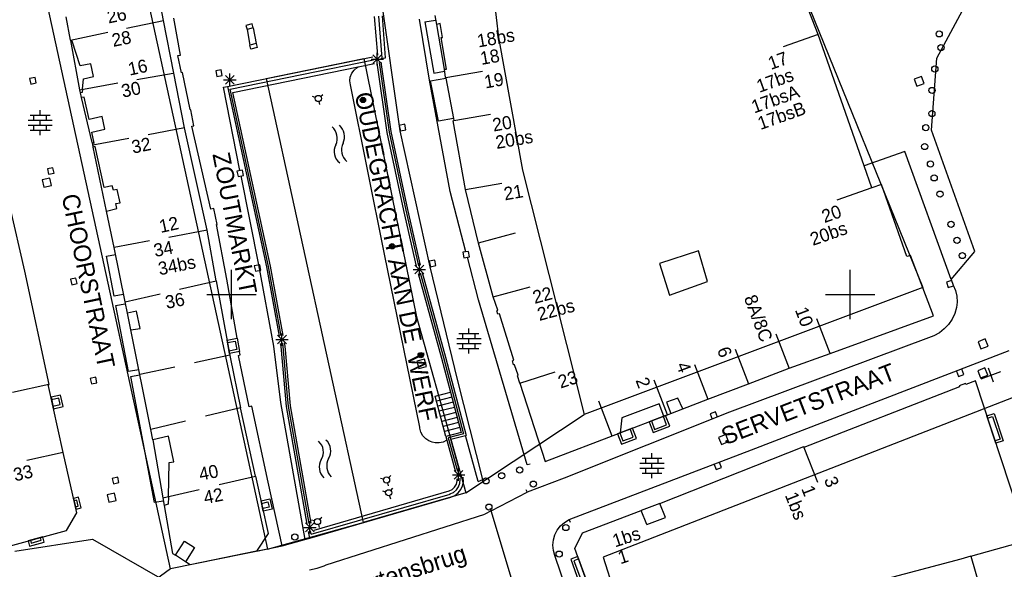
# Model space of a CAD drawing. Header units: millimetres. Extents: x 135944 to 142000, y 454200 to 456692.
# Tile 29 of 185: x 136683 to 136762, y 455828 to 455872. Entities that reach past the tile are written whole.
import ezdxf
from ezdxf.enums import TextEntityAlignment as Align

# ---------------------------------------------------------------- set-up
doc = ezdxf.new("R2010")
doc.units = ezdxf.units.MM
doc.layers.add('TotaalGBKN2013_Bistad', color=251, linetype='Continuous')
doc.layers.add('TotaalGBKN2013X$0$Contouren', color=251, linetype='Continuous')
doc.styles.add('TotaalGBKN2013X$0$GBKN binnenstad 2009$0$Standard', font='txt')

msp = doc.modelspace()

# ---------------------------------------------------------------- linework, layer by layer
at = {"layer": 'TotaalGBKN2013_Bistad'}
for p, q in [((136694.516, 455872.159), (136693.476, 455877.338)), ((136756.994, 455869.104), (136761.725, 455877.856)), ((136747.422, 455871.031), (136745.436, 455876.118)), ((136713.635, 455863.22), (136712.048, 455874.42)), ((136686.995, 455870.557), (136686.64, 455872.437)), ((136695.873, 455869.346), (136695.337, 455872.33)), ((136711.534, 455872.466), (136711.793, 455869.342)), ((136712.164, 455869.098), (136711.905, 455872.502)), ((136712.458, 455869.128), (136712.209, 455872.533)), ((136716.422, 455872.55), (136716.556, 455871.826)), ((136691.511, 455871.519), (136694.516, 455872.159)), ((136695.35, 455867.894), (136694.516, 455872.159)), ((136701.676, 455871.888), (136701.166, 455871.754)), ((136701.166, 455871.754), (136701.254, 455871.416)), ((136701.764, 455871.55), (136701.254, 455871.416)), ((136701.764, 455871.55), (136701.676, 455871.888)), ((136701.764, 455871.55), (136701.999, 455870.28)), ((136716.002, 455867.335), (136715.186, 455872.244)), ((136715.617, 455872.041), (136716.484, 455872.186)), ((136715.617, 455872.041), (136716.348, 455867.905)), ((136716.878, 455871.911), (136716.556, 455871.826)), ((136716.556, 455871.826), (136717.19, 455868.205)), ((136717.05, 455870.774), (136716.878, 455871.911)), ((136686.998, 455870.557), (136690.009, 455871.199)), ((136701.254, 455871.416), (136701.479, 455870.146)), ((136717.384, 455868.208), (136716.945, 455870.78)), ((136716.945, 455870.78), (136717.05, 455870.774)), ((136747.422, 455871.031), (136744.597, 455870.023)), ((136751.139, 455860.398), (136747.422, 455871.031)), ((136687.002, 455870.522), (136686.995, 455870.557)), ((136687.123, 455870.475), (136687.002, 455870.522)), ((136687.75, 455866.559), (136687.002, 455870.522)), ((136687.773, 455868.497), (136687.123, 455870.475)), ((136701.999, 455870.28), (136701.479, 455870.146)), ((136701.556, 455869.845), (136701.479, 455870.146)), ((136702.076, 455869.979), (136701.556, 455869.845)), ((136701.999, 455870.28), (136702.076, 455869.979)), ((136695.672, 455869.308), (136695.873, 455869.346)), ((136695.951, 455867.921), (136695.672, 455869.308)), ((136699.67, 455866.816), (136711.435, 455869.224)), ((136711.426, 455868.678), (136712.134, 455869.386)), ((136712.134, 455868.678), (136711.426, 455869.386)), ((136711.78, 455868.532), (136711.78, 455869.532)), ((136712.077, 455869.089), (136712.458, 455869.128)), ((136688.634, 455868.655), (136687.773, 455868.497)), ((136688.842, 455867.614), (136688.634, 455868.655)), ((136699.887, 455866.594), (136711.489, 455868.968)), ((136700.11, 455866.333), (136710.25, 455868.41)), ((136709.906, 455868.144), (136710.151, 455868.351)), ((136710.151, 455868.351), (136710.25, 455868.41)), ((136710.25, 455868.41), (136711.55, 455868.678)), ((136711.28, 455869.032), (136712.28, 455869.032)), ((136712.593, 455863.109), (136711.77, 455868.724)), ((136711.931, 455868.758), (136712.754, 455863.138)), ((136712.916, 455863.167), (136712.092, 455868.792)), ((136756.586, 455863.279), (136756.994, 455869.104)), ((136684.128, 455867.547), (136683.688, 455867.451)), ((136684.224, 455867.107), (136684.128, 455867.547)), ((136688.044, 455867.442), (136688.842, 455867.614)), ((136692.355, 455867.368), (136695.295, 455867.884)), ((136696.212, 455863.481), (136695.35, 455867.894)), ((136696.044, 455867.938), (136695.951, 455867.921)), ((136696.652, 455864.948), (136696.044, 455867.938)), ((136699.17, 455868.156), (136698.728, 455868.07)), ((136698.728, 455868.07), (136698.814, 455867.628)), ((136698.814, 455867.628), (136699.256, 455867.714)), ((136699.256, 455867.714), (136699.17, 455868.156)), ((136699.512, 455867.004), (136700.22, 455867.712)), ((136700.22, 455867.004), (136699.512, 455867.712)), ((136699.866, 455866.858), (136699.866, 455867.858)), ((136709.564, 455867.264), (136709.603, 455867.583)), ((136709.603, 455867.583), (136709.719, 455867.882)), ((136709.719, 455867.882), (136709.906, 455868.144)), ((136716.348, 455867.905), (136717.215, 455868.05)), ((136717.19, 455868.205), (136717.384, 455868.208)), ((136717.19, 455868.205), (136717.262, 455867.541)), ((136717.262, 455867.541), (136717.322, 455867.545)), ((136717.322, 455867.545), (136720.278, 455868.061)), ((136717.322, 455867.545), (136717.333, 455867.489)), ((136755.753, 455867.632), (136755.173, 455867.414)), ((136755.971, 455867.052), (136755.753, 455867.632)), ((136683.688, 455867.451), (136683.784, 455867.011)), ((136683.784, 455867.011), (136684.224, 455867.107)), ((136687.75, 455866.559), (136690.827, 455867.1)), ((136687.961, 455866.596), (136688.044, 455867.442)), ((136699.363, 455866.77), (136699.67, 455866.816)), ((136700.682, 455860.019), (136699.363, 455866.77)), ((136699.366, 455867.358), (136700.366, 455867.358)), ((136699.67, 455866.816), (136702.834, 455852.242)), ((136709.605, 455866.945), (136709.564, 455867.264)), ((136712.357, 455853.253), (136709.605, 455866.945)), ((136717.671, 455858.328), (136716.002, 455867.335)), ((136716.087, 455867.28), (136717.333, 455867.489)), ((136716.717, 455864.013), (136716.087, 455867.28)), ((136717.333, 455867.489), (136717.951, 455864.219)), ((136755.173, 455867.414), (136755.391, 455866.834)), ((136755.391, 455866.834), (136755.971, 455867.052)), ((136687.797, 455866.31), (136687.75, 455866.559)), ((136687.935, 455866.332), (136687.797, 455866.31)), ((136687.886, 455865.913), (136687.797, 455866.31)), ((136688.089, 455865.959), (136687.886, 455865.913)), ((136687.961, 455866.596), (136687.935, 455866.332)), ((136688.488, 455864.152), (136688.089, 455865.959)), ((136702.996, 455852.274), (136699.887, 455866.594)), ((136703.156, 455852.306), (136700.11, 455866.333)), ((136706.775, 455865.926), (136706.538, 455866.005)), ((136707.198, 455866.011), (136707.385, 455866.177)), ((136688.736, 455862.287), (136687.886, 455865.913)), ((136707.061, 455865.601), (136707.11, 455865.356)), ((136683.737, 455864.492), (136685.337, 455864.492)), ((136684.037, 455864.092), (136684.037, 455864.492)), ((136684.537, 455864.492), (136684.537, 455864.892)), ((136685.037, 455864.092), (136685.037, 455864.492)), ((136689.542, 455864.385), (136688.488, 455864.152)), ((136689.768, 455863.36), (136689.542, 455864.385)), ((136696.713, 455864.94), (136696.652, 455864.948)), ((136696.966, 455863.645), (136696.713, 455864.94)), ((136717.981, 455864.061), (136720.937, 455864.577)), ((136683.557, 455864.092), (136685.517, 455864.092)), ((136683.557, 455863.692), (136685.517, 455863.692)), ((136684.037, 455863.292), (136684.037, 455863.692)), ((136684.537, 455863.692), (136684.537, 455864.092)), ((136685.037, 455863.292), (136685.037, 455863.692)), ((136696.807, 455863.613), (136696.966, 455863.645)), ((136698.319, 455856.907), (136696.807, 455863.613)), ((136714.002, 455863.763), (136713.563, 455863.664)), ((136713.563, 455863.664), (136713.662, 455863.225)), ((136714.101, 455863.324), (136714.002, 455863.763)), ((136717.951, 455864.219), (136716.717, 455864.013)), ((136717.916, 455864.052), (136717.981, 455864.061)), ((136718.9, 455858.498), (136717.916, 455864.052)), ((136717.951, 455864.219), (136717.981, 455864.061)), ((136683.737, 455863.292), (136685.337, 455863.292)), ((136684.537, 455862.892), (136684.537, 455863.292)), ((136688.714, 455863.127), (136689.768, 455863.36)), ((136688.909, 455862.248), (136688.714, 455863.127)), ((136693.256, 455862.938), (136696.21, 455863.491)), ((136698.023, 455855.195), (136696.212, 455863.481)), ((136713.938, 455856.798), (136712.593, 455863.109)), ((136712.754, 455863.138), (136714.098, 455856.833)), ((136714.259, 455856.868), (136712.916, 455863.167)), ((136716.064, 455852.244), (136713.635, 455863.22)), ((136713.662, 455863.225), (136714.101, 455863.324)), ((136760.075, 455853.483), (136756.586, 455863.279)), ((136688.736, 455862.287), (136688.909, 455862.248)), ((136688.736, 455862.287), (136688.777, 455862.099)), ((136688.777, 455862.099), (136688.818, 455861.914)), ((136688.78, 455862.1), (136691.715, 455862.65)), ((136688.995, 455861.973), (136688.818, 455861.914)), ((136689.703, 455858.652), (136688.995, 455861.973)), ((136689.897, 455856.749), (136688.818, 455861.914)), ((136754.418, 455861.567), (136751.139, 455860.398)), ((136758.165, 455851.215), (136754.418, 455861.567)), ((136751.76, 455858.628), (136751.139, 455860.398)), ((136685.56, 455860.253), (136685.12, 455860.157)), ((136685.12, 455860.157), (136685.216, 455859.717)), ((136685.216, 455859.717), (136685.656, 455859.813)), ((136685.656, 455859.813), (136685.56, 455860.253)), ((136700.886, 455860.066), (136700.444, 455859.98)), ((136700.444, 455859.98), (136700.53, 455859.538)), ((136700.53, 455859.538), (136700.972, 455859.624)), ((136700.766, 455859.595), (136702.188, 455852.4)), ((136700.972, 455859.624), (136700.886, 455860.066)), ((136685.316, 455859.409), (136684.71, 455859.277)), ((136684.71, 455859.277), (136684.842, 455858.671)), ((136684.842, 455858.671), (136685.448, 455858.803)), ((136685.448, 455858.803), (136685.316, 455859.409)), ((136690.355, 455858.79), (136689.703, 455858.652)), ((136690.475, 455858.438), (136690.355, 455858.79)), ((136718.9, 455858.498), (136721.856, 455859.014)), ((136752.534, 455858.902), (136751.76, 455858.628)), ((136754.586, 455853.064), (136752.534, 455858.902)), ((136690.747, 455858.501), (136690.475, 455858.438)), ((136691.004, 455857.421), (136690.747, 455858.501)), ((136718.952, 455853.457), (136717.671, 455858.328)), ((136719.968, 455854.154), (136718.9, 455858.498)), ((136751.76, 455858.628), (136748.929, 455857.638)), ((136690.656, 455857.347), (136691.004, 455857.421)), ((136690.737, 455856.944), (136690.656, 455857.347)), ((136683.288, 455851.897), (136682.077, 455857.168)), ((136689.897, 455856.749), (136690.737, 455856.944)), ((136690.514, 455853.799), (136689.897, 455856.749)), ((136698.559, 455856.959), (136698.319, 455856.907)), ((136698.841, 455855.67), (136698.559, 455856.959)), ((136714.954, 455852.288), (136713.938, 455856.798)), ((136714.098, 455856.833), (136715.113, 455852.326)), ((136715.273, 455852.363), (136714.259, 455856.868)), ((136698.782, 455855.657), (136698.841, 455855.67)), ((136699.612, 455851.243), (136698.782, 455855.657)), ((136698.023, 455855.195), (136694.948, 455854.624)), ((136698.765, 455851.111), (136698.023, 455855.195)), ((136719.964, 455854.17), (136722.958, 455854.977)), ((136693.376, 455854.331), (136690.514, 455853.799)), ((136721.147, 455849.817), (136719.968, 455854.154)), ((136689.905, 455853.099), (136690.622, 455853.236)), ((136691.401, 455849.405), (136690.514, 455853.799)), ((136715.224, 455839.278), (136712.357, 455853.253)), ((136719.153, 455853.491), (136718.708, 455853.422)), ((136718.708, 455853.422), (136718.777, 455852.977)), ((136719.222, 455853.046), (136719.153, 455853.491)), ((136737.752, 455853.529), (136734.602, 455852.502)), ((136738.466, 455851.055), (136737.752, 455853.529)), ((136758.165, 455851.215), (136760.075, 455853.483)), ((136690.525, 455849.858), (136689.905, 455853.099)), ((136715.184, 455851.533), (136715.184, 455852.533)), ((136716.428, 455852.787), (136715.989, 455852.688)), ((136715.989, 455852.688), (136716.088, 455852.249)), ((136716.527, 455852.348), (136716.428, 455852.787)), ((136718.777, 455852.977), (136719.222, 455853.046)), ((136719.976, 455849.563), (136719.066, 455853.024)), ((136734.602, 455852.502), (136735.394, 455849.946)), ((136754.883, 455853.163), (136754.586, 455853.064)), ((136756.727, 455848.267), (136754.883, 455853.163)), ((136685.27, 455842.728), (136683.288, 455851.897)), ((136700, 455850), (136700, 455852)), ((136702.283, 455852.41), (136701.841, 455852.324)), ((136701.841, 455852.324), (136701.927, 455851.882)), ((136701.927, 455851.882), (136702.369, 455851.968)), ((136702.188, 455852.4), (136703.398, 455845.837)), ((136702.369, 455851.968), (136702.283, 455852.41)), ((136702.834, 455852.242), (136703.863, 455846.628)), ((136704.026, 455846.658), (136702.996, 455852.274)), ((136704.187, 455846.686), (136703.156, 455852.306)), ((136714.684, 455852.033), (136715.684, 455852.033)), ((136714.83, 455851.679), (136715.538, 455852.387)), ((136715.538, 455851.679), (136714.83, 455852.387)), ((136715.099, 455851.706), (136716.973, 455844.862)), ((136715.258, 455851.743), (136717.131, 455844.904)), ((136715.419, 455851.781), (136717.29, 455844.947)), ((136718.269, 455843.146), (136716.064, 455852.244)), ((136716.088, 455852.249), (136716.527, 455852.348)), ((136750, 455850), (136750, 455852)), ((136687.43, 455851.328), (136686.99, 455851.232)), ((136686.99, 455851.232), (136687.086, 455850.792)), ((136687.086, 455850.792), (136687.526, 455850.888)), ((136687.526, 455850.888), (136687.43, 455851.328)), ((136695.802, 455850.425), (136698.773, 455851.113)), ((136698.765, 455851.111), (136699.89, 455844.927)), ((136700.462, 455846.467), (136699.612, 455851.243)), ((136735.394, 455849.946), (136738.466, 455851.055)), ((136758.201, 455851.141), (136757.777, 455850.988)), ((136757.777, 455850.988), (136757.931, 455850.564)), ((136758.165, 455851.215), (136758.332, 455850.753)), ((136691.412, 455849.407), (136694.228, 455850.06)), ((136721.147, 455849.817), (136724.131, 455850.621)), ((136757.931, 455850.564), (136758.354, 455850.718)), ((136758.332, 455850.753), (136758.513, 455850.32)), ((136758.513, 455850.32), (136758.617, 455849.863)), ((136691.242, 455849.995), (136690.525, 455849.858)), ((136690.665, 455849.121), (136691.382, 455849.258)), ((136691.582, 455848.508), (136691.401, 455849.405)), ((136698, 455850), (136700, 455850)), ((136700, 455850), (136702, 455850)), ((136700, 455848), (136700, 455850)), ((136723.906, 455836.234), (136719.976, 455849.563)), ((136721.523, 455848.731), (136721.147, 455849.817)), ((136748, 455850), (136750, 455850)), ((136750, 455850), (136752, 455850)), ((136750, 455848), (136750, 455850)), ((136758.643, 455849.395), (136758.594, 455848.959)), ((136758.617, 455849.863), (136758.643, 455849.395)), ((136691.688, 455843.768), (136690.665, 455849.121)), ((136692.323, 455848.646), (136691.582, 455848.508)), ((136691.858, 455847.139), (136691.582, 455848.508)), ((136692.607, 455847.267), (136692.323, 455848.646)), ((136721.432, 455848.687), (136721.523, 455848.731)), ((136721.524, 455848.418), (136721.432, 455848.687)), ((136721.649, 455848.452), (136721.524, 455848.418)), ((136722.825, 455844.695), (136721.649, 455848.452)), ((136758.454, 455848.471), (136758.24, 455848.011)), ((136758.594, 455848.959), (136758.454, 455848.471)), ((136748.38, 455845.24), (136747.32, 455848.047)), ((136748.38, 455845.24), (136756.727, 455848.267)), ((136758.24, 455848.011), (136757.956, 455847.591)), ((136691.858, 455847.139), (136692.607, 455847.267)), ((136693.481, 455839.099), (136691.858, 455847.139)), ((136704.08, 455845.861), (136704.08, 455846.861)), ((136718.386, 455846.846), (136719.986, 455846.846)), ((136718.686, 455846.446), (136718.686, 455846.846)), ((136719.186, 455846.846), (136719.186, 455847.246)), ((136719.686, 455846.446), (136719.686, 455846.846)), ((136757.209, 455846.908), (136756.764, 455846.663)), ((136757.609, 455847.22), (136757.209, 455846.908)), ((136757.956, 455847.591), (136757.609, 455847.22)), ((136699.674, 455846.125), (136700.301, 455846.239)), ((136700.301, 455846.239), (136700.425, 455845.549)), ((136703.58, 455846.361), (136704.58, 455846.361)), ((136703.726, 455846.007), (136704.434, 455846.715)), ((136704.434, 455846.007), (136703.726, 455846.715)), ((136704.167, 455845.885), (136704.133, 455846.067)), ((136704.342, 455845.836), (136704.296, 455846.096)), ((136718.206, 455846.446), (136720.166, 455846.446)), ((136718.206, 455846.046), (136720.166, 455846.046)), ((136718.686, 455845.646), (136718.686, 455846.046)), ((136719.186, 455846.046), (136719.186, 455846.446)), ((136719.686, 455845.646), (136719.686, 455846.046)), ((136756.326, 455846.502), (136740.26, 455840.496)), ((136745.092, 455843.998), (136744.032, 455846.805)), ((136756.764, 455846.663), (136756.326, 455846.502)), ((136760.924, 455846.41), (136760.344, 455846.192)), ((136760.344, 455846.192), (136760.562, 455845.612)), ((136761.142, 455845.83), (136760.924, 455846.41)), ((136700.425, 455845.549), (136699.798, 455845.435)), ((136700.7, 455845.128), (136700.655, 455845.381)), ((136703.398, 455845.837), (136703.972, 455841.283)), ((136704.016, 455845.792), (136703.97, 455846.038)), ((136704.441, 455840.964), (136704.016, 455845.792)), ((136704.18, 455845.814), (136704.167, 455845.885)), ((136704.535, 455841.763), (136704.18, 455845.814)), ((136704.767, 455841.007), (136704.342, 455845.836)), ((136718.386, 455845.646), (136719.986, 455845.646)), ((136719.186, 455845.246), (136719.186, 455845.646)), ((136741.804, 455842.756), (136740.744, 455845.563)), ((136749.917, 455840.505), (136762.838, 455845.474)), ((136760.562, 455845.612), (136761.142, 455845.83)), ((136699.872, 455845.095), (136697.011, 455844.48)), ((136699.89, 455844.927), (136700.715, 455840.854)), ((136700.555, 455845.084), (136700.7, 455845.128)), ((136701.419, 455840.931), (136700.555, 455845.084)), ((136715.588, 455844.79), (136714.99, 455844.628)), ((136714.99, 455844.628), (136715.152, 455844.03)), ((136715.75, 455844.192), (136715.588, 455844.79)), ((136716.973, 455844.862), (136717.698, 455842.102)), ((136717.131, 455844.904), (136718.751, 455838.738)), ((136717.29, 455844.947), (136718.953, 455838.62)), ((136722.719, 455844.636), (136722.825, 455844.695)), ((136722.786, 455844.321), (136722.719, 455844.636)), ((136745.077, 455844.042), (136748.38, 455845.24)), ((136692.509, 455843.925), (136691.688, 455843.768)), ((136695.411, 455844.136), (136692.589, 455843.528)), ((136715.152, 455844.03), (136715.75, 455844.192)), ((136722.876, 455844.32), (136722.786, 455844.321)), ((136723.181, 455843.474), (136722.876, 455844.32)), ((136723.304, 455842.84), (136726.16, 455843.759)), ((136738.516, 455841.514), (136737.456, 455844.321)), ((136741.791, 455842.787), (136745.077, 455844.042)), ((136758.598, 455843.808), (136758.757, 455843.387)), ((136759.178, 455843.545), (136759.02, 455843.966)), ((136760.897, 455844.066), (136760.317, 455843.848)), ((136760.317, 455843.848), (136760.535, 455843.268)), ((136760.594, 455843.197), (136762.168, 455843.771)), ((136761.115, 455843.486), (136760.897, 455844.066)), ((136761.585, 455842.925), (136761.177, 455844.043)), ((136689.023, 455843.315), (136688.583, 455843.219)), ((136688.583, 455843.219), (136688.679, 455842.779)), ((136688.679, 455842.779), (136689.119, 455842.875)), ((136689.119, 455842.875), (136689.023, 455843.315)), ((136691.852, 455843.372), (136692.569, 455843.508)), ((136693.788, 455833.187), (136691.852, 455843.372)), ((136720.326, 455835.058), (136718.269, 455843.146)), ((136723.116, 455843.425), (136723.181, 455843.474)), ((136723.304, 455842.84), (136723.116, 455843.425)), ((136735.228, 455840.272), (136734.168, 455843.079)), ((136758.757, 455843.387), (136759.178, 455843.545)), ((136760.125, 455843.025), (136759.358, 455842.736)), ((136764.354, 455830.146), (136760.125, 455843.025)), ((136760.535, 455843.268), (136761.115, 455843.486)), ((136685.227, 455842.744), (136682.302, 455842.08)), ((136685.188, 455842.719), (136685.27, 455842.728)), ((136686.391, 455837.245), (136685.188, 455842.719)), ((136716.465, 455841.778), (136717.698, 455842.102)), ((136717.698, 455842.102), (136718.552, 455838.854)), ((136723.304, 455842.84), (136725.344, 455836.498)), ((136738.509, 455841.532), (136741.791, 455842.787)), ((136758.845, 455842.543), (136746.261, 455837.63)), ((136759.334, 455842.802), (136758.812, 455842.633)), ((136758.812, 455842.633), (136758.845, 455842.543)), ((136759.358, 455842.736), (136759.334, 455842.802)), ((136686.038, 455841.629), (136685.456, 455841.501)), ((136686.155, 455841.101), (136686.038, 455841.629)), ((136703.972, 455841.283), (136705.929, 455830.207)), ((136704.605, 455840.986), (136704.535, 455841.763)), ((136717.318, 455838.532), (136716.465, 455841.778)), ((136717.811, 455841.696), (136716.577, 455841.374)), ((136717.917, 455841.29), (136716.683, 455840.968)), ((136730.757, 455838.565), (136729.697, 455841.372)), ((136736.07, 455841.638), (136735.152, 455841.29)), ((136735.152, 455841.29), (136735.497, 455840.38)), ((136736.485, 455840.758), (136736.07, 455841.638)), ((136736.485, 455840.758), (136738.509, 455841.532)), ((136685.573, 455840.973), (136686.155, 455841.101)), ((136700.717, 455840.845), (136697.889, 455840.163)), ((136701.931, 455835.325), (136700.715, 455840.854)), ((136701.654, 455840.984), (136701.419, 455840.931)), ((136702.962, 455834.831), (136701.654, 455840.984)), ((136706.127, 455831.453), (136704.441, 455840.964)), ((136705.542, 455835.643), (136704.605, 455840.986)), ((136706.45, 455831.514), (136704.767, 455841.007)), ((136718.023, 455840.884), (136716.789, 455840.562)), ((136718.129, 455840.478), (136716.895, 455840.156)), ((136740.26, 455840.496), (136726.888, 455835.158)), ((136734.566, 455841.175), (136731.546, 455840.029)), ((136734.947, 455840.17), (136734.566, 455841.175)), ((136735.497, 455840.38), (136736.485, 455840.758)), ((136739.119, 455840.522), (136738.699, 455840.359)), ((136739.281, 455840.102), (136739.119, 455840.522)), ((136742.014, 455837.44), (136749.917, 455840.505)), ((136696.281, 455839.775), (136693.484, 455839.1)), ((136718.235, 455840.072), (136717.001, 455839.75)), ((136731.401, 455838.815), (136734.947, 455840.17)), ((136731.546, 455840.029), (136731.401, 455838.815)), ((136733.941, 455839.784), (136734.2, 455839.104)), ((136735.16, 455839.468), (136734.901, 455840.148)), ((136734.947, 455840.17), (136735.226, 455840.277)), ((136735.226, 455840.277), (136735.497, 455840.38)), ((136738.699, 455840.359), (136738.861, 455839.94)), ((136761.107, 455840.011), (136761.517, 455840.146)), ((136761.517, 455840.146), (136762.121, 455838.306)), ((136693.65, 455838.262), (136693.481, 455839.099)), ((136715.233, 455839.189), (136715.224, 455839.278)), ((136715.315, 455838.872), (136715.233, 455839.189)), ((136718.341, 455839.666), (136717.107, 455839.344)), ((136718.447, 455839.26), (136717.213, 455838.938)), ((136732.476, 455838.484), (136732.228, 455839.135)), ((136734.2, 455839.104), (136735.16, 455839.468)), ((136694.905, 455838.565), (136693.65, 455838.262)), ((136693.65, 455838.262), (136694.463, 455833.559)), ((136695.339, 455836.47), (136694.905, 455838.565)), ((136715.472, 455838.584), (136715.315, 455838.872)), ((136715.693, 455838.343), (136715.472, 455838.584)), ((136715.94, 455838.178), (136715.693, 455838.343)), ((136716.214, 455838.065), (136715.94, 455838.178)), ((136717.401, 455838.232), (136717.105, 455838.082)), ((136718.552, 455838.854), (136717.318, 455838.532)), ((136717.318, 455838.532), (136717.401, 455838.232)), ((136717.401, 455838.232), (136718.108, 455835.68)), ((136718.751, 455838.738), (136717.519, 455838.416)), ((136717.519, 455838.416), (136718.266, 455835.724)), ((136717.723, 455838.299), (136718.901, 455838.606)), ((136718.425, 455835.767), (136717.723, 455838.299)), ((136718.953, 455838.62), (136718.901, 455838.606)), ((136719.935, 455834.882), (136718.901, 455838.606)), ((136725.344, 455836.498), (136731.401, 455838.815)), ((136731.387, 455838.816), (136731.635, 455838.165)), ((136731.635, 455838.165), (136732.476, 455838.484)), ((136739.939, 455838.686), (136739.365, 455838.452)), ((136739.365, 455838.452), (136739.599, 455837.878)), ((136739.599, 455837.878), (136740.173, 455838.112)), ((136740.173, 455838.112), (136739.939, 455838.686)), ((136762.121, 455838.306), (136761.711, 455838.171)), ((136716.45, 455838.012), (136716.214, 455838.065)), ((136716.782, 455838.007), (136716.45, 455838.012)), ((136717.105, 455838.082), (136716.782, 455838.007)), ((136727.301, 455831.821), (136742.014, 455837.44)), ((136734.626, 455833.125), (136746.247, 455837.71)), ((136746.247, 455837.71), (136746.261, 455837.63)), ((136746.261, 455837.63), (136747.363, 455834.84)), ((136686.392, 455837.245), (136683.467, 455836.581)), ((136687.512, 455832.345), (136686.391, 455837.245)), ((136733.183, 455836.77), (136734.783, 455836.77)), ((136733.483, 455836.37), (136733.483, 455836.77)), ((136733.983, 455836.77), (136733.983, 455837.17)), ((136734.483, 455836.37), (136734.483, 455836.77)), ((136694.899, 455833.662), (136694.966, 455836.415)), ((136694.966, 455836.415), (136695.339, 455836.47)), ((136717.995, 455835.08), (136718.703, 455835.788)), ((136718.703, 455835.08), (136717.995, 455835.788)), ((136718.349, 455834.934), (136718.349, 455835.934)), ((136724.147, 455836.304), (136723.907, 455836.234)), ((136733.003, 455836.37), (136734.963, 455836.37)), ((136733.003, 455835.97), (136734.963, 455835.97)), ((136733.483, 455835.57), (136733.483, 455835.97)), ((136733.983, 455835.97), (136733.983, 455836.37)), ((136734.483, 455835.57), (136734.483, 455835.97)), ((136739.011, 455836.27), (136739.181, 455835.853)), ((136739.181, 455835.853), (136739.598, 455836.023)), ((136739.598, 455836.023), (136739.428, 455836.439)), ((136690.807, 455835.24), (136690.367, 455835.144)), ((136690.367, 455835.144), (136690.463, 455834.704)), ((136690.903, 455834.8), (136690.807, 455835.24)), ((136699.014, 455834.635), (136701.932, 455835.325)), ((136701.931, 455835.325), (136702.952, 455830.683)), ((136706.288, 455831.483), (136705.542, 455835.643)), ((136712.288, 455835.078), (136712.045, 455835.138)), ((136712.702, 455835.2), (136712.875, 455835.38)), ((136717.849, 455835.434), (136718.849, 455835.434)), ((136718.172, 455834.671), (136718.236, 455834.937)), ((136718.236, 455834.937), (136718.237, 455835.094)), ((136718.461, 455834.743), (136718.492, 455835.049)), ((136718.492, 455835.049), (136718.484, 455835.161)), ((136718.73, 455835.214), (136718.728, 455835.228)), ((136718.739, 455834.876), (136718.73, 455835.214)), ((136719.935, 455834.882), (136720.326, 455835.058)), ((136726.888, 455835.158), (136723.892, 455834.03)), ((136733.183, 455835.57), (136734.783, 455835.57)), ((136733.983, 455835.17), (136733.983, 455835.57)), ((136690.463, 455834.704), (136690.903, 455834.8)), ((136694.463, 455833.559), (136697.384, 455834.25)), ((136704.099, 455829.678), (136702.962, 455834.831)), ((136706.686, 455830.959), (136717.589, 455834.126)), ((136712.6, 455834.779), (136712.67, 455834.539)), ((136712.875, 455834.161), (136713.048, 455834.341)), ((136717.589, 455834.126), (136717.834, 455834.247)), ((136717.834, 455834.247), (136718.034, 455834.434)), ((136717.935, 455834.009), (136718.173, 455834.205)), ((136718.034, 455834.434), (136718.172, 455834.671)), ((136718.173, 455834.205), (136718.352, 455834.455)), ((136718.31, 455833.976), (136718.523, 455834.239)), ((136718.352, 455834.455), (136718.461, 455834.743)), ((136718.523, 455834.239), (136718.669, 455834.545)), ((136718.669, 455834.545), (136718.739, 455834.876)), ((136723.776, 455834.252), (136723.892, 455834.031)), ((136687.498, 455833.379), (136687.288, 455833.33)), ((136687.607, 455832.91), (136687.498, 455833.379)), ((136690.554, 455833.957), (136689.948, 455833.825)), ((136689.948, 455833.825), (136690.08, 455833.219)), ((136690.08, 455833.219), (136690.686, 455833.351)), ((136690.686, 455833.351), (136690.554, 455833.957)), ((136694.463, 455833.559), (136694.569, 455832.949)), ((136694.899, 455833.662), (136694.884, 455833.061)), ((136706.33, 455830.323), (136717.732, 455833.633)), ((136706.442, 455830.627), (136717.661, 455833.876)), ((136712.461, 455834.039), (136712.218, 455834.099)), ((136712.773, 455833.74), (136712.843, 455833.5)), ((136717.655, 455833.881), (136717.935, 455834.009)), ((136717.732, 455833.633), (136718.041, 455833.77)), ((136718.041, 455833.77), (136718.31, 455833.976)), ((136720.991, 455832.511), (136723.892, 455834.03)), ((136687.397, 455832.861), (136687.607, 455832.91)), ((136694.507, 455833.311), (136693.788, 455833.187)), ((136694.884, 455833.061), (136694.569, 455832.949)), ((136694.569, 455832.949), (136695.239, 455829.073)), ((136702.43, 455833.122), (136702.944, 455833.239)), ((136703.04, 455832.814), (136702.526, 455832.697)), ((136702.944, 455833.239), (136703.04, 455832.814)), ((136720.875, 455832.733), (136720.991, 455832.512)), ((136728.365, 455830.748), (136733.113, 455832.551)), ((136734.626, 455833.125), (136733.113, 455832.551)), ((136733.562, 455831.416), (136733.113, 455832.551)), ((136735.075, 455831.991), (136734.626, 455833.125)), ((136686.66, 455830.918), (136687.512, 455832.345)), ((136706.709, 455831.713), (136706.466, 455831.773)), ((136707.123, 455831.835), (136707.296, 455832.015)), ((136707.645, 455828.151), (136720.469, 455832.257)), ((136720.991, 455832.511), (136720.469, 455832.257)), ((136724.093, 455822.168), (136720.991, 455832.511)), ((136726.912, 455831.588), (136727.278, 455831.81)), ((136727.278, 455831.81), (136727.301, 455831.821)), ((136727.391, 455831.588), (136727.301, 455831.821)), ((136733.562, 455831.416), (136735.075, 455831.991)), ((136705.837, 455831.186), (136706.837, 455831.186)), ((136705.983, 455830.832), (136706.691, 455831.54)), ((136706.691, 455830.832), (136705.983, 455831.54)), ((136706.337, 455830.686), (136706.337, 455831.686)), ((136707.021, 455831.414), (136707.091, 455831.174)), ((136726.14, 455830.578), (136726.333, 455830.961)), ((136726.333, 455830.961), (136726.593, 455831.302)), ((136726.593, 455831.302), (136726.912, 455831.588)), ((136681.731, 455829.594), (136686.66, 455830.918)), ((136682.488, 455829.263), (136688.772, 455830.219)), ((136683.751, 455830.137), (136683.81, 455829.92)), ((136683.81, 455829.92), (136684.62, 455830.138)), ((136684.62, 455830.138), (136684.561, 455830.355)), ((136688.772, 455830.219), (136694.392, 455827)), ((136702.952, 455830.683), (136702.015, 455829.249)), ((136704.099, 455829.678), (136705.929, 455830.207)), ((136705.929, 455830.207), (136706.33, 455830.323)), ((136706.33, 455830.323), (136706.233, 455830.862)), ((136706.442, 455830.627), (136706.394, 455830.893)), ((136725.982, 455829.74), (136726.022, 455830.166)), ((136726.022, 455830.166), (136726.14, 455830.578)), ((136727.759, 455829.487), (136728.365, 455830.748)), ((136759.747, 455828.844), (136764.354, 455830.146)), ((136695.47, 455828.924), (136696.21, 455830.077)), ((136696.21, 455830.077), (136697.011, 455829.562)), ((136697.011, 455829.562), (136696.271, 455828.409)), ((136702.015, 455829.249), (136704.099, 455829.678)), ((136726.022, 455829.313), (136725.982, 455829.74)), ((136728.73, 455826.795), (136727.759, 455829.487)), ((136695.239, 455829.073), (136695.47, 455828.924)), ((136696.271, 455828.409), (136695.47, 455828.924)), ((136702.015, 455829.249), (136696.669, 455828.153)), ((136726.141, 455828.901), (136726.022, 455829.313)), ((136731.726, 455812.277), (136726.141, 455828.901)), ((136728.071, 455828.629), (136727.68, 455828.488)), ((136758.952, 455828.619), (136751.626, 455826.675)), ((136759.747, 455828.844), (136758.952, 455828.619)), ((136759.747, 455828.844), (136760.495, 455826.25)), ((136696.669, 455828.153), (136696.271, 455828.409)), ((136706.313, 455827.762), (136706.914, 455827.885)), ((136706.914, 455827.885), (136707.494, 455828.084)), ((136707.494, 455828.084), (136707.645, 455828.151)), ((136727.68, 455828.488), (136728.203, 455827.041))]:
    msp.add_line(p, q, dxfattribs=at)
for centre, radius in [((136757.196, 455871.068), 0.25), ((136757.336, 455869.949), 0.25), ((136756.844, 455868.227), 0.25), ((136756.62, 455866.497), 0.25), ((136707.011, 455865.846), 0.25), ((136710.627, 455865.726), 0.215), ((136710.627, 455865.726), 0.155), ((136710.627, 455865.726), 0.095), ((136710.627, 455865.726), 0.035), ((136756.606, 455864.631), 0.25), ((136756.114, 455863.495), 0.25), ((136756.028, 455861.964), 0.25), ((136756.492, 455860.547), 0.25), ((136756.79, 455859.432), 0.25), ((136757.267, 455858.116), 0.25), ((136758.154, 455855.672), 0.25), ((136712.979, 455853.905), 0.215), ((136712.979, 455853.905), 0.155), ((136758.638, 455854.377), 0.25), ((136712.979, 455853.905), 0.095), ((136712.979, 455853.905), 0.035), ((136759.068, 455853.152), 0.25), ((136715.292, 455845.098), 0.215), ((136715.292, 455845.098), 0.155), ((136715.292, 455845.098), 0.095), ((136715.292, 455845.098), 0.035), ((136723.292, 455835.821), 0.25), ((136712.53, 455835.019), 0.25), ((136720.562, 455834.941), 0.25), ((136721.842, 455835.351), 0.25), ((136724.401, 455834.681), 0.25), ((136712.703, 455833.98), 0.25), ((136720.801, 455832.821), 0.25), ((136706.951, 455831.654), 0.25), ((136727.021, 455831.171), 0.25), ((136705.119, 455830.406), 0.25), ((136726.481, 455829.022), 0.25)]:
    msp.add_circle(centre, radius, dxfattribs=at)
for centre, radius, start, end in [((136707.31, 455862.636), 1.24, 334.72527, 48.47932), ((136707.897, 455862.76), 1.24, 334.72527, 48.47932), ((136709.469, 455861.558), 1.174, 152.14285, 231.97531), ((136710.057, 455861.682), 1.174, 152.14285, 231.97531), ((136706.253, 455837.277), 1.174, 328.3834, 48.21587), ((136706.848, 455837.362), 1.174, 328.3834, 48.21587), ((136708.337, 455836.06), 1.24, 150.96583, 224.71988), ((136708.932, 455836.145), 1.24, 150.96583, 224.71988)]:
    msp.add_arc(centre, radius, start, end, dxfattribs=at)
for points in [[(136699.833, 455845.238), (136699.637, 455846.321), (136700.46, 455846.47), (136700.656, 455845.387)], [(136685.413, 455841.696), (136685.615, 455840.777), (136686.392, 455840.948), (136686.19, 455841.867)], [(136735.087, 455840.218), (136733.753, 455839.712), (136734.082, 455838.845), (136735.416, 455839.351)], [(136761.773, 455837.98), (136761.044, 455840.2), (136761.644, 455840.397), (136762.373, 455838.177)], [(136732.415, 455839.205), (136731.199, 455838.744), (136731.517, 455837.906), (136732.733, 455838.367)], [(136687.242, 455833.524), (136687.441, 455832.665), (136687.845, 455832.759), (136687.645, 455833.618)], [(136702.57, 455832.501), (136702.385, 455833.316), (136703.094, 455833.477), (136703.279, 455832.662)], [(136684.754, 455830.406), (136683.557, 455830.084), (136683.668, 455829.673), (136684.865, 455829.996)], [(136728.661, 455826.993), (136728.002, 455828.816), (136727.422, 455828.606), (136728.082, 455826.783)]]:
    msp.add_3dface(points, dxfattribs=at)
at = {"layer": 'TotaalGBKN2013X$0$Contouren'}
for p, q in [((136718.5, 455897.03), (136721.572, 455870.789)), ((136690.897, 455884.5), (136702.91, 455829.433)), ((136695.071, 455827.826), (136682.973, 455883.287)), ((136744.461, 455878.716), (136755.867, 455850.562)), ((136721.572, 455870.789), (136723.526, 455860.046)), ((136702.803, 455867.457), (136710.707, 455869.075)), ((136710.707, 455869.075), (136714.939, 455848.202)), ((136702.803, 455867.457), (136710.631, 455831.572)), ((136723.526, 455860.046), (136728.502, 455840.302)), ((136755.867, 455850.562), (136728.502, 455840.302)), ((136714.939, 455848.202), (136718.934, 455833.983)), ((136770.602, 455844.575), (136730.033, 455828.788)), ((136718.934, 455833.983), (136728.502, 455840.302)), ((136718.934, 455833.983), (136710.631, 455831.572)), ((136702.91, 455829.433), (136710.631, 455831.572)), ((136702.91, 455829.433), (136695.071, 455827.826)), ((136730.033, 455828.788), (136735.934, 455810.493)), ((136695.071, 455827.826), (136680.909, 455817.515))]:
    msp.add_line(p, q, dxfattribs=at)

# ---------------------------------------------------------------- texts
at = {"layer": 'TotaalGBKN2013_Bistad', "style": 'TotaalGBKN2013X$0$GBKN binnenstad 2009$0$Standard'}
for s, rotation, p in [('26', 11.3163, (136689.954, 455872.423)), ('28', 11.3163, (136690.335, 455870.531)), ('18bs', 9.9, (136719.859, 455870.484)), ('18', 9.8892, (136720.104, 455869.075)), ('19', 9.9, (136720.435, 455867.173)), ('30', 11.3163, (136691.109, 455866.428)), ('20', 9.9, (136721.095, 455863.69)), ('20bs', 9.9, (136721.341, 455862.281)), ('32', 11.3163, (136691.931, 455861.905)), ('21', 9.9, (136722.012, 455858.126)), ('34', 11.3163, (136693.725, 455853.546)), ('34bs', 11.3163, (136694.085, 455852.068)), ('36', 11.3163, (136694.656, 455849.356)), ('22', 15.0754, (136724.368, 455849.75)), ('22bs', 15.0754, (136724.742, 455848.371)), ('23', 17.8285, (136726.438, 455842.902)), ('40', 11.3163, (136697.382, 455835.466)), ('3', 290.7676, (136748.365, 455835.234)), ('42', 11.3163, (136697.762, 455833.574)), ('1', 291.5409, (136746.524, 455834.511)), ('1bs', 291.5409, (136745.195, 455833.986)), ('1bs', 17.922, (136730.833, 455830.058)), ('1', 17.9082, (136731.272, 455828.698))]:
    msp.add_text(s, height=1.054, rotation=rotation, dxfattribs=at).set_placement(p, align=Align.MIDDLE_LEFT)
for s, rotation, p in [('17', 19.6442, (136744.891, 455869.171)), ('16', 12.3006, (136693.188, 455868.536)), ('17bs', 19.6442, (136745.363, 455867.82)), ('17bsA', 19.6442, (136745.835, 455866.47)), ('17bsB', 19.6442, (136746.343, 455865.133)), ('20', 19.2838, (136749.227, 455856.788)), ('12', 12.3006, (136695.699, 455855.822)), ('20bs', 19.2838, (136749.699, 455855.436)), ('8A/8C', 290.6945, (136743.276, 455846.253)), ('10', 290.6945, (136746.571, 455847.478)), ('6', 290.6945, (136739.995, 455844.994)), ('4', 290.6945, (136736.701, 455843.765)), ('2', 290.6945, (136733.413, 455842.523)), ('33', 12.7926, (136683.917, 455835.757))]:
    msp.add_text(s, height=1.054, rotation=rotation, dxfattribs=at).set_placement(p, align=Align.MIDDLE_RIGHT)
for s, rotation, p in [('OUDEGRACHT', 281.44333, (136711.274, 455859.686)), ('ZOUTMARKT', 281.1765, (136699.583, 455855.629)), ('CHOORSTRAAT', 281.96196, (136687.746, 455850.952)), ('AAN DE', 281.59458, (136713.328, 455849.375)), ('WERF', 281.61918, (136714.75, 455842.35)), ('SERVETSTRAAT', 21.15656, (136746.859, 455840.501)), ('maartensbrug', 17.75201, (136713.615, 455826.736))]:
    msp.add_text(s, height=1.4, rotation=rotation, dxfattribs=at).set_placement(p, align=Align.CENTER)

doc.saveas('drawing.dxf')
